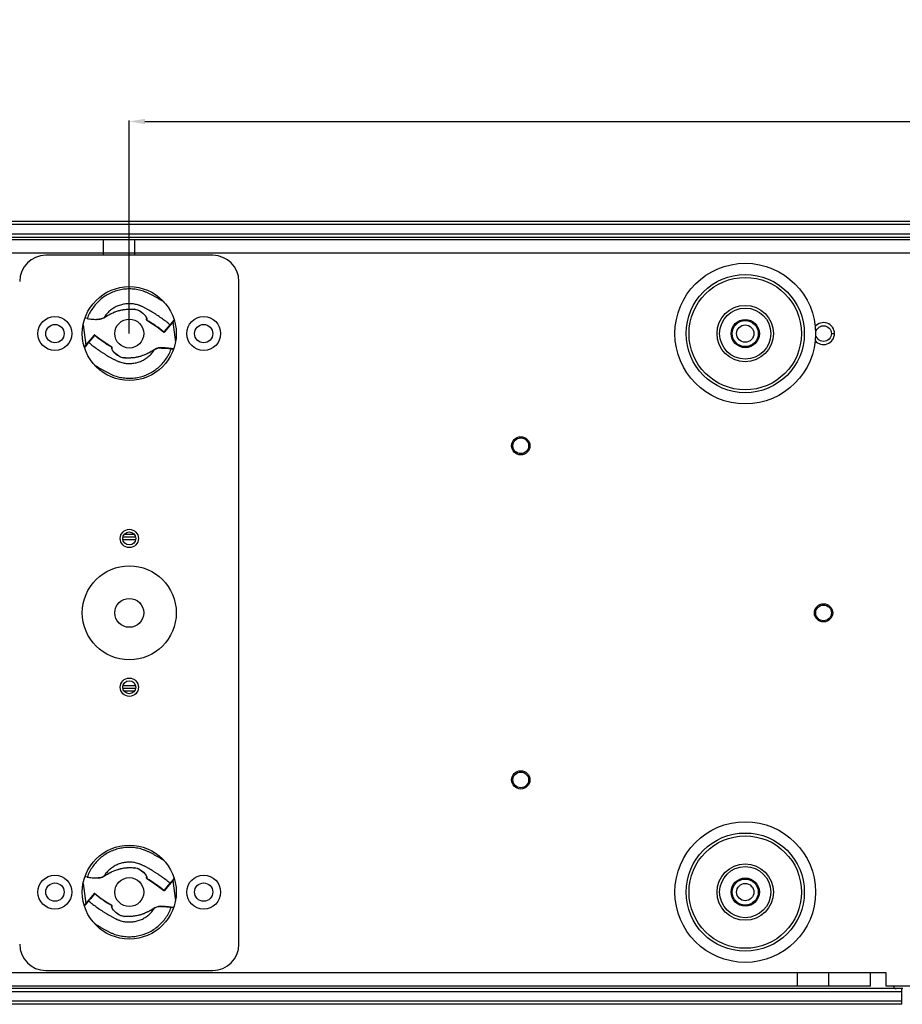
# Model space of a CAD drawing. Header units: millimetres. Extents: x 19192 to 20904, y 1507 to 2734.
# Tile 30 of 80: x 19467 to 19636, y 1979 to 2167. Entities that reach past the tile are written whole.
import ezdxf

# ---------------------------------------------------------------- set-up
doc = ezdxf.new("R2010")
doc.units = ezdxf.units.MM
doc.layers.add('02___PRT_ALL_AXES', color=7, linetype='Continuous')
doc.layers.add('粗实线', color=3, linetype='Continuous', lineweight=30)
doc.styles.get("Standard").update_dxf_attribs({"font": 'Arial Regular.ttf'})
doc.dimstyles.new('ISO-25', dxfattribs={"dimtxt": 15, "dimasz": 3, "dimexe": 0.2, "dimexo": 0, "dimgap": 2, "dimtad": 1, "dimdec": 1, "dimdsep": 46, "dimtxsty": 'Standard', "dimcen": 0, "dimadec": 0, "dimazin": 0, "dimtfac": 1, "dimtdec": 1, "dimtofl": 0, "dimtmove": 0, "dimatfit": 3, "dimfxl": 1, "dimarcsym": 0})

# ---------------------------------------------------------------- blocks, each defined once
blk = doc.blocks.new('*D73')
at = {"layer": 'Defpoints', "color": 0, "transparency": 16777216}
for p in [(20053.56, 2147.98), (19487.56, 2107.34), (20053.56, 2107.34)]:
    blk.add_point(p, dxfattribs=at)
at = {"layer": '粗实线', "color": 0, "lineweight": -2, "transparency": 16777216}
for p, q in [((19487.56, 2107.34), (19487.56, 2148.18)), ((19490.56, 2147.98), (20050.56, 2147.98)), ((20053.56, 2107.34), (20053.56, 2148.18))]:
    blk.add_line(p, q, dxfattribs=at)
at = {"layer": '粗实线', "color": 0, "transparency": 16777216}
for points in [[(19490.56, 2148.48), (19490.56, 2147.48), (19487.56, 2147.98)], [(20050.56, 2148.48), (20050.56, 2147.48), (20053.56, 2147.98)]]:
    blk.add_solid(points, dxfattribs=at)
at = {"layer": '粗实线', "color": 0, "transparency": 16777216, "insert": (19770.56, 2157.64), "char_height": 15, "attachment_point": 5}
blk.add_mtext('566mm', dxfattribs=at)

msp = doc.modelspace()

# ---------------------------------------------------------------- linework, layer by layer
at = {"color": 7, "linetype": 'Continuous'}
for p, q in [((20280.06, 2128.84), (19261.06, 2128.84)), ((20280.06, 2128.24), (19261.06, 2128.24)), ((19261.06, 2126.44), (20280.06, 2126.44)), ((19261.06, 2125.84), (20280.06, 2125.84)), ((19275.56, 2125.34), (20265.56, 2125.34)), ((19482.56, 2125.34), (19482.56, 2122.34)), ((19488.56, 2125.34), (19488.56, 2122.34)), ((19272.56, 2122.84), (20268.56, 2122.84)), ((19503.56, 2122.34), (19471.56, 2122.34)), ((19508.56, 1990.34), (19508.56, 2117.34)), ((19488.32, 2112.01), (19488.57, 2112)), ((19488.55, 2112.01), (19488.57, 2112)), ((19488.57, 2112), (19488.57, 2112)), ((19478.73, 2109.01), (19479.23, 2105.15)), ((19479.51, 2110.21), (19479.06, 2110.27)), ((19481.36, 2110.08), (19481.58, 2110.06)), ((19490.88, 2110.02), (19490.88, 2110.2)), ((19490.9, 2110.29), (19490.93, 2110.2)), ((19490.92, 2109.93), (19490.93, 2109.94)), ((19490.93, 2110.2), (19490.93, 2110.12)), ((19490.93, 2110.12), (19490.93, 2110)), ((19490.93, 2110), (19490.93, 2109.94)), ((19496.18, 2109.88), (19494.32, 2107.65)), ((19495.35, 2109.05), (19495.02, 2108.65)), ((19495.41, 2109.11), (19495.35, 2109.05)), ((19495.81, 2109.59), (19495.41, 2109.11)), ((19496.1, 2109.94), (19495.81, 2109.59)), ((19495.89, 2109.53), (19496.39, 2105.67)), ((19496.1, 2109.94), (19496.12, 2109.86)), ((19496.12, 2109.86), (19496.13, 2109.83)), ((19494.24, 2107.71), (19494.18, 2107.64)), ((19494.18, 2107.64), (19494.18, 2107.63)), ((19494.18, 2107.63), (19494.21, 2107.62)), ((19495.02, 2108.65), (19494.24, 2107.71)), ((19494.29, 2107.62), (19494.32, 2107.65)), ((19622.06, 2107.34), (19622.65, 2107.34)), ((19480.82, 2107.06), (19478.94, 2104.8)), ((19479.71, 2105.57), (19479.31, 2105.09)), ((19479.77, 2105.64), (19479.71, 2105.57)), ((19480.12, 2106.06), (19479.77, 2105.64)), ((19480.9, 2107), (19480.12, 2106.06)), ((19480.89, 2107.08), (19480.86, 2107.08)), ((19480.92, 2107.07), (19480.89, 2107.08)), ((19480.94, 2107.04), (19480.9, 2107)), ((19480.94, 2107.04), (19480.92, 2107.07)), ((19481.93, 2106.27), (19480.92, 2107.07)), ((19479, 2104.83), (19478.99, 2104.86)), ((19479.02, 2104.74), (19479, 2104.83)), ((19479.27, 2105.04), (19479.02, 2104.74)), ((19479.31, 2105.09), (19479.27, 2105.04)), ((19484.19, 2104.75), (19484.22, 2104.74)), ((19484.19, 2104.74), (19484.19, 2104.75)), ((19484.19, 2104.69), (19484.19, 2104.74)), ((19484.19, 2104.63), (19484.19, 2104.69)), ((19484.19, 2104.57), (19484.19, 2104.63)), ((19484.19, 2104.48), (19484.19, 2104.57)), ((19484.22, 2104.4), (19484.19, 2104.48)), ((19484.22, 2104.74), (19484.24, 2104.72)), ((19484.24, 2104.72), (19484.24, 2104.69)), ((19484.24, 2104.69), (19484.24, 2104.48)), ((19494.4, 2104.59), (19493.86, 2104.59)), ((19495.58, 2104.37), (19495.59, 2104.47)), ((19496, 2104.31), (19495.58, 2104.37)), ((19496.06, 2104.41), (19495.59, 2104.47)), ((19496.03, 2104.31), (19496, 2104.31)), ((19486.57, 2102.68), (19486.55, 2102.68)), ((19486.55, 2102.68), (19486.55, 2102.68)), ((19486.8, 2102.67), (19486.55, 2102.68)), ((19561.06, 2085.84), (19560.81, 2085.84)), ((19564.06, 2085.84), (19564.31, 2085.84)), ((19488.78, 2068.34), (19486.34, 2068.34)), ((19488.78, 2067.84), (19486.34, 2067.84)), ((19488.55, 2068.84), (19486.57, 2068.84)), ((19619.06, 2053.84), (19618.81, 2053.84)), ((19622.06, 2053.84), (19622.31, 2053.84)), ((19488.78, 2039.84), (19486.34, 2039.84)), ((19488.78, 2039.34), (19486.34, 2039.34)), ((19488.55, 2038.84), (19486.57, 2038.84)), ((19561.06, 2021.84), (19560.81, 2021.84)), ((19564.06, 2021.84), (19564.31, 2021.84)), ((19488.32, 2005.01), (19488.57, 2005)), ((19488.55, 2005.01), (19488.57, 2005)), ((19488.57, 2005), (19488.57, 2005)), ((19478.73, 2002.01), (19479.23, 1998.15)), ((19479.51, 2003.21), (19479.06, 2003.27)), ((19481.36, 2003.08), (19481.58, 2003.06)), ((19490.88, 2003.02), (19490.88, 2003.2)), ((19490.9, 2003.29), (19490.93, 2003.2)), ((19490.92, 2002.93), (19490.93, 2002.94)), ((19490.93, 2003.2), (19490.93, 2003.12)), ((19490.93, 2003.12), (19490.93, 2003)), ((19490.93, 2003), (19490.93, 2002.94)), ((19495.02, 2001.65), (19494.24, 2000.71)), ((19496.18, 2002.88), (19494.32, 2000.65)), ((19495.35, 2002.05), (19495.02, 2001.65)), ((19495.41, 2002.11), (19495.35, 2002.05)), ((19495.81, 2002.59), (19495.41, 2002.11)), ((19496.1, 2002.94), (19495.81, 2002.59)), ((19495.89, 2002.53), (19496.39, 1998.67)), ((19496.1, 2002.94), (19496.12, 2002.86)), ((19496.12, 2002.86), (19496.13, 2002.83)), ((19480.82, 2000.06), (19478.94, 1997.8)), ((19480.9, 2000), (19480.12, 1999.06)), ((19480.89, 2000.08), (19480.86, 2000.08)), ((19480.92, 2000.07), (19480.89, 2000.08)), ((19480.94, 2000.04), (19480.9, 2000)), ((19480.94, 2000.04), (19480.92, 2000.07)), ((19481.93, 1999.27), (19480.92, 2000.07)), ((19494.24, 2000.71), (19494.18, 2000.64)), ((19494.18, 2000.64), (19494.18, 2000.63)), ((19494.18, 2000.63), (19494.21, 2000.62)), ((19494.29, 2000.62), (19494.32, 2000.65)), ((19479, 1997.83), (19478.99, 1997.86)), ((19479.02, 1997.74), (19479, 1997.83)), ((19479.27, 1998.04), (19479.02, 1997.74)), ((19479.31, 1998.09), (19479.27, 1998.04)), ((19479.71, 1998.57), (19479.31, 1998.09)), ((19479.77, 1998.64), (19479.71, 1998.57)), ((19480.12, 1999.06), (19479.77, 1998.64)), ((19484.19, 1997.75), (19484.22, 1997.74)), ((19484.19, 1997.74), (19484.19, 1997.75)), ((19484.19, 1997.69), (19484.19, 1997.74)), ((19484.19, 1997.63), (19484.19, 1997.69)), ((19484.22, 1997.74), (19484.24, 1997.72)), ((19484.24, 1997.72), (19484.24, 1997.69)), ((19484.24, 1997.69), (19484.24, 1997.48)), ((19484.19, 1997.57), (19484.19, 1997.63)), ((19484.19, 1997.48), (19484.19, 1997.57)), ((19484.22, 1997.4), (19484.19, 1997.48)), ((19494.4, 1997.59), (19493.86, 1997.59)), ((19495.58, 1997.37), (19495.59, 1997.47)), ((19496, 1997.31), (19495.58, 1997.37)), ((19496.06, 1997.41), (19495.59, 1997.47)), ((19496.03, 1997.31), (19496, 1997.31)), ((19486.57, 1995.68), (19486.55, 1995.68)), ((19486.55, 1995.68), (19486.55, 1995.68)), ((19486.8, 1995.67), (19486.55, 1995.68)), ((19632.56, 1984.84), (19272.56, 1984.84)), ((19471.56, 1985.34), (19503.56, 1985.34)), ((19615.56, 1982.34), (19615.56, 1984.84)), ((19621.56, 1982.34), (19621.56, 1984.84)), ((19629.56, 1982.34), (19629.56, 1984.84)), ((19632.56, 1982.34), (19632.56, 1984.84)), ((19635.76, 1981.84), (19261.06, 1981.84)), ((19635.56, 1981.24), (19261.06, 1981.24)), ((19629.56, 1982.34), (19275.56, 1982.34)), ((19639.56, 1982.34), (19632.56, 1982.34)), ((19635.56, 1978.84), (19635.56, 1981.84)), ((19635.56, 1979.44), (19261.06, 1979.44)), ((19635.56, 1978.84), (19261.06, 1978.84))]:
    msp.add_line(p, q, dxfattribs=at)
for points in [[(19482.7, 2110.38), (19483.01, 2110.57), (19483.39, 2110.79), (19483.78, 2111.01), (19484.18, 2111.21), (19484.59, 2111.4), (19485.01, 2111.56), (19485.44, 2111.7), (19485.88, 2111.82), (19486.32, 2111.91), (19486.76, 2111.97), (19487.18, 2112.01), (19487.59, 2112.03), (19487.97, 2112.03), (19488.32, 2112.01)], [(19488.57, 2112), (19488.76, 2111.98), (19489.06, 2111.91), (19489.36, 2111.79), (19489.64, 2111.63), (19489.91, 2111.44), (19490.16, 2111.23), (19490.39, 2111.02), (19490.59, 2110.8), (19490.75, 2110.57), (19490.85, 2110.35), (19490.88, 2110.2)], [(19481.58, 2110.06), (19481.97, 2110.1), (19482.36, 2110.21), (19482.7, 2110.38)], [(19490.93, 2109.93), (19492.03, 2109.23), (19493.16, 2108.43), (19494.18, 2107.63)], [(19484.22, 2104.74), (19483.11, 2105.44), (19481.93, 2106.27)], [(19486.55, 2102.68), (19486.36, 2102.7), (19486.07, 2102.77), (19485.76, 2102.89), (19485.48, 2103.05), (19485.21, 2103.24), (19484.96, 2103.45), (19484.73, 2103.66), (19484.53, 2103.89), (19484.37, 2104.12), (19484.27, 2104.34), (19484.24, 2104.48)], [(19492.42, 2104.3), (19492.11, 2104.11), (19491.73, 2103.89), (19491.34, 2103.68), (19490.94, 2103.47), (19490.53, 2103.29), (19490.11, 2103.12), (19489.68, 2102.98), (19489.24, 2102.87), (19488.8, 2102.78), (19488.36, 2102.71), (19487.94, 2102.67), (19487.53, 2102.65), (19487.15, 2102.65), (19486.8, 2102.67)], [(19493.87, 2104.59), (19493.54, 2104.62), (19493.15, 2104.59), (19492.77, 2104.47), (19492.42, 2104.3)], [(19495.59, 2104.47), (19495.04, 2104.53), (19494.4, 2104.59)], [(19481.58, 2003.06), (19481.97, 2003.1), (19482.36, 2003.21), (19482.7, 2003.38)], [(19482.7, 2003.38), (19483.01, 2003.57), (19483.39, 2003.79), (19483.78, 2004.01), (19484.18, 2004.21), (19484.59, 2004.4), (19485.01, 2004.56), (19485.44, 2004.7), (19485.88, 2004.82), (19486.32, 2004.91), (19486.76, 2004.97), (19487.18, 2005.01), (19487.59, 2005.03), (19487.97, 2005.03), (19488.32, 2005.01)], [(19488.57, 2005), (19488.76, 2004.98), (19489.06, 2004.91), (19489.36, 2004.79), (19489.64, 2004.63), (19489.91, 2004.44), (19490.16, 2004.23), (19490.39, 2004.02), (19490.59, 2003.8), (19490.75, 2003.57), (19490.85, 2003.35), (19490.88, 2003.2)], [(19490.93, 2002.93), (19492.03, 2002.23), (19493.16, 2001.43), (19494.18, 2000.63)], [(19484.22, 1997.74), (19483.11, 1998.44), (19481.93, 1999.27)], [(19486.55, 1995.68), (19486.36, 1995.7), (19486.07, 1995.77), (19485.76, 1995.89), (19485.48, 1996.05), (19485.21, 1996.24), (19484.96, 1996.45), (19484.73, 1996.66), (19484.53, 1996.89), (19484.37, 1997.12), (19484.27, 1997.34), (19484.24, 1997.48)], [(19492.42, 1997.3), (19492.11, 1997.11), (19491.73, 1996.89), (19491.34, 1996.68), (19490.94, 1996.47), (19490.53, 1996.29), (19490.11, 1996.12), (19489.68, 1995.98), (19489.24, 1995.87), (19488.8, 1995.78), (19488.36, 1995.71), (19487.94, 1995.67), (19487.53, 1995.65), (19487.15, 1995.65), (19486.8, 1995.67)], [(19493.87, 1997.59), (19493.54, 1997.62), (19493.15, 1997.59), (19492.77, 1997.47), (19492.42, 1997.3)], [(19495.59, 1997.47), (19495.04, 1997.53), (19494.4, 1997.59)]]:
    msp.add_lwpolyline(points, dxfattribs=at)
for centre, radius in [((19605.56, 2107.34), 13.47), ((19605.56, 2107.34), 13.47), ((19605.56, 2107.34), 11.32), ((19605.56, 2107.34), 10.77), ((19487.56, 2107.34), 9), ((19605.56, 2107.34), 5.4), ((19605.56, 2107.34), 4.9), ((19473.31, 2107.34), 3.25), ((19473.31, 2107.34), 1.75), ((19487.56, 2107.34), 2.77), ((19501.81, 2107.34), 3.25), ((19501.81, 2107.34), 1.75), ((19605.56, 2107.34), 2.7), ((19605.56, 2107.34), 2.5), ((19620.56, 2107.34), 1.5), ((19562.56, 2085.84), 1.5), ((19487.56, 2053.84), 9), ((19487.56, 2053.84), 2.77), ((19620.56, 2053.84), 1.5), ((19562.56, 2021.84), 1.5), ((19605.56, 2000.34), 13.47), ((19605.56, 2000.34), 13.47), ((19605.56, 2000.34), 11.32), ((19605.56, 2000.34), 10.77), ((19487.56, 2000.34), 9), ((19605.56, 2000.34), 5.4), ((19605.56, 2000.34), 4.9), ((19473.31, 2000.34), 3.25), ((19501.81, 2000.34), 3.25), ((19473.31, 2000.34), 1.75), ((19487.56, 2000.34), 2.77), ((19501.81, 2000.34), 1.75), ((19605.56, 2000.34), 2.7), ((19605.56, 2000.34), 2.5)]:
    msp.add_circle(centre, radius, dxfattribs=at)
for centre, radius, start, end in [((19471.56, 2117.34), 5, 90, 180), ((19503.56, 2117.34), 5, 0, 90), ((19477.41, 2087.33), 30.99, 56.9882, 57.2019), ((19488.47, 2110.14), 1.87, 85.4997, 87.4621), ((19481.12, 2114.59), 4.52, 271.6977, 271.9097), ((19481.13, 2114.34), 4.27, 271.9002, 273.1319), ((19481.62, 2112.37), 2.24, 296.4895, 298.4689), ((19481.65, 2112.32), 2.19, 298.473, 299.552), ((19477.37, 2087.28), 26.4, 50.4542, 59.1067), ((19494.24, 2107.71), 0.1, 253.0346, 297.7134), ((19497.75, 2127.4), 26.4, 230.4542, 239.1067), ((19493.47, 2102.36), 2.19, 118.4711, 119.5528), ((19493.5, 2102.31), 2.24, 116.4318, 118.4666), ((19486.65, 2104.54), 1.87, 265.4997, 267.4621), ((19497.72, 2127.36), 31, 236.9755, 237.2006), ((19477.41, 1980.33), 30.99, 56.9882, 57.2019), ((19481.62, 2005.37), 2.24, 296.4895, 298.4689), ((19481.65, 2005.32), 2.19, 298.473, 299.552), ((19488.47, 2003.14), 1.87, 85.4997, 87.4621), ((19481.12, 2007.59), 4.52, 271.6977, 271.9097), ((19481.13, 2007.34), 4.27, 271.9002, 273.1319), ((19477.37, 1980.28), 26.4, 50.4542, 59.1067), ((19497.75, 2020.4), 26.4, 230.4542, 239.1067), ((19494.24, 2000.71), 0.1, 253.0346, 297.7134), ((19493.47, 1995.36), 2.19, 118.4711, 119.5528), ((19493.5, 1995.31), 2.24, 116.4318, 118.4666), ((19497.72, 2020.36), 31, 236.9755, 237.2006), ((19486.65, 1997.54), 1.87, 265.4997, 267.4621), ((19471.56, 1990.34), 5, 180, 270), ((19503.56, 1990.34), 5, 270, 0), ((19634.46, 1982.34), 0.5, 180, 270)]:
    msp.add_arc(centre, radius, start, end, dxfattribs=at)
for points, knots in [([(19494.19, 2113.38), (19493.88, 2113.58), (19493.41, 2113.87), (19492.78, 2114.24), (19492.29, 2114.51), (19491.89, 2114.73), (19491.56, 2114.9), (19491.31, 2115.03), (19491.06, 2115.14), (19490.72, 2115.29), (19490.29, 2115.45), (19489.76, 2115.61), (19489.04, 2115.78), (19488.13, 2115.9), (19487.02, 2115.9), (19485.92, 2115.76), (19484.85, 2115.47), (19483.82, 2115.06), (19482.85, 2114.51), (19481.97, 2113.84), (19481.18, 2113.07), (19480.49, 2112.19), (19479.92, 2111.24), (19479.63, 2110.56), (19479.51, 2110.21)], [0, 0, 0, 0, 0.0625, 0.09375, 0.125001, 0.156252, 0.171878, 0.187504, 0.203129, 0.218755, 0.250004, 0.281253, 0.312502, 0.374971, 0.437446, 0.499926, 0.562412, 0.624909, 0.687413, 0.749927, 0.812445, 0.874966, 0.937488, 1, 1, 1, 1]), ([(19495.35, 2109.05), (19495.09, 2109.27), (19494.54, 2109.7), (19493.71, 2110.31), (19492.99, 2110.8), (19492.41, 2111.18), (19491.96, 2111.45), (19491.52, 2111.71), (19491.14, 2111.93), (19490.84, 2112.09), (19490.61, 2112.22), (19490.38, 2112.34), (19490.16, 2112.45), (19489.96, 2112.55), (19489.77, 2112.63), (19489.57, 2112.71), (19489.3, 2112.8), (19488.97, 2112.9), (19488.55, 2112.99), (19488.14, 2113.05), (19487.57, 2113.08), (19486.87, 2113.05), (19486.04, 2112.89), (19485.24, 2112.61), (19484.49, 2112.21), (19483.81, 2111.71), (19483.21, 2111.11), (19482.88, 2110.66), (19482.73, 2110.42)], [0, 0, 0, 0, 0.070849, 0.141703, 0.21256, 0.247972, 0.283398, 0.318872, 0.354213, 0.371904, 0.389747, 0.407596, 0.424381, 0.439601, 0.453739, 0.468098, 0.482546, 0.511307, 0.540056, 0.568824, 0.59759, 0.655071, 0.712551, 0.770044, 0.827529, 0.885007, 0.942495, 1, 1, 1, 1]), ([(19482.73, 2110.42), (19482.89, 2110.52), (19483.25, 2110.73), (19483.82, 2111.05), (19484.46, 2111.36), (19485.17, 2111.64), (19485.82, 2111.82), (19486.37, 2111.93), (19486.8, 2111.99), (19487.24, 2112.03), (19487.61, 2112.04), (19487.91, 2112.04), (19488.19, 2112.03), (19488.41, 2112.01), (19488.55, 2112.01)], [0, 0, 0, 0, 0.095604, 0.201468, 0.316877, 0.441203, 0.574016, 0.643519, 0.714668, 0.786798, 0.859035, 0.894865, 0.930499, 1, 1, 1, 1]), ([(19488.62, 2112), (19488.76, 2111.99), (19488.98, 2111.95), (19489.27, 2111.84), (19489.47, 2111.75), (19489.65, 2111.63), (19489.88, 2111.47), (19490.14, 2111.27), (19490.42, 2111.01), (19490.64, 2110.76), (19490.8, 2110.53), (19490.88, 2110.36), (19490.9, 2110.29)], [0, 0, 0, 0, 0.148956, 0.225483, 0.300844, 0.373946, 0.445242, 0.58222, 0.708365, 0.821039, 0.918719, 1, 1, 1, 1]), ([(19479.51, 2110.21), (19479.81, 2110.17), (19480.26, 2110.11), (19480.84, 2110.07), (19481.12, 2110.07), (19481.26, 2110.07)], [0, 0, 0, 0, 0.520276, 0.767171, 1, 1, 1, 1]), ([(19481.37, 2110.08), (19481.41, 2110.08), (19481.57, 2110.09), (19481.73, 2110.11), (19481.84, 2110.14)], [0, 0, 0, 0, 0.258707, 1, 1, 1, 1]), ([(19481.84, 2110.14), (19481.98, 2110.15), (19482.25, 2110.2), (19482.5, 2110.31), (19482.62, 2110.36)], [0, 0, 0, 0, 0.520632, 1, 1, 1, 1]), ([(19482.73, 2110.42), (19482.72, 2110.41), (19482.72, 2110.4), (19482.71, 2110.39), (19482.7, 2110.38)], [0, 0, 0, 0, 0.260938, 1, 1, 1, 1]), ([(19490.93, 2110.12), (19490.92, 2110.12), (19490.89, 2110.15), (19490.88, 2110.18), (19490.88, 2110.2)], [0, 0, 0, 0, 0.509548, 1, 1, 1, 1]), ([(19490.88, 2110.02), (19490.88, 2110), (19490.88, 2109.97), (19490.91, 2109.94), (19490.92, 2109.93)], [0, 0, 0, 0, 0.499673, 1, 1, 1, 1]), ([(19490.89, 2109.97), (19490.89, 2109.97), (19490.88, 2109.99), (19490.88, 2110.01), (19490.88, 2110.02)], [0, 0, 0, 0, 0.254281, 1, 1, 1, 1]), ([(19495.49, 2109.05), (19495.48, 2109.04), (19495.46, 2109.03), (19495.42, 2109.02), (19495.39, 2109.02), (19495.36, 2109.04), (19495.35, 2109.05)], [0, 0, 0, 0, 0.242549, 0.489849, 0.743129, 1, 1, 1, 1]), ([(19494.28, 2107.62), (19494.26, 2107.61), (19494.23, 2107.61), (19494.19, 2107.63), (19494.18, 2107.64)], [0, 0, 0, 0, 0.493444, 1, 1, 1, 1]), ([(19494.32, 2107.65), (19494.32, 2107.64), (19494.3, 2107.63), (19494.29, 2107.62), (19494.28, 2107.62)], [0, 0, 0, 0, 0.243188, 1, 1, 1, 1]), ([(19479.77, 2105.64), (19479.76, 2105.65), (19479.74, 2105.66), (19479.7, 2105.66), (19479.66, 2105.65), (19479.64, 2105.64), (19479.63, 2105.63)], [0, 0, 0, 0, 0.256871, 0.510151, 0.757451, 1, 1, 1, 1]), ([(19479.77, 2105.64), (19480.04, 2105.42), (19480.58, 2104.99), (19481.41, 2104.37), (19482.13, 2103.88), (19482.71, 2103.51), (19483.16, 2103.23), (19483.6, 2102.97), (19483.98, 2102.76), (19484.28, 2102.59), (19484.51, 2102.47), (19484.74, 2102.35), (19484.96, 2102.23), (19485.16, 2102.14), (19485.36, 2102.05), (19485.55, 2101.97), (19485.82, 2101.88), (19486.15, 2101.78), (19486.57, 2101.69), (19486.99, 2101.63), (19487.55, 2101.6), (19488.25, 2101.63), (19489.08, 2101.79), (19489.88, 2102.08), (19490.63, 2102.47), (19491.31, 2102.98), (19491.91, 2103.57), (19492.24, 2104.03), (19492.4, 2104.26)], [0, 0, 0, 0, 0.070849, 0.141703, 0.21256, 0.247972, 0.283398, 0.318872, 0.354213, 0.371904, 0.389747, 0.407596, 0.424381, 0.439601, 0.453739, 0.468098, 0.482546, 0.511307, 0.540056, 0.568824, 0.59759, 0.655071, 0.712551, 0.770044, 0.827529, 0.885007, 0.942495, 1, 1, 1, 1]), ([(19480.86, 2107.08), (19480.85, 2107.08), (19480.84, 2107.08), (19480.83, 2107.07), (19480.82, 2107.06)], [0, 0, 0, 0, 0.230946, 1, 1, 1, 1]), ([(19480.93, 2101.3), (19481.24, 2101.1), (19481.7, 2100.81), (19482.34, 2100.45), (19482.82, 2100.18), (19483.3, 2099.92), (19483.71, 2099.71), (19484.04, 2099.55), (19484.37, 2099.4), (19484.8, 2099.24), (19485.33, 2099.08), (19486.04, 2098.91), (19486.95, 2098.79), (19488.05, 2098.78), (19489.51, 2098.96), (19491.27, 2099.53), (19493.14, 2100.73), (19494.63, 2102.37), (19495.32, 2103.68), (19495.58, 2104.37)], [0, 0, 0, 0, 0.062564, 0.093848, 0.125131, 0.156414, 0.187697, 0.203339, 0.218981, 0.250262, 0.281543, 0.312824, 0.375358, 0.437897, 0.50044, 0.625294, 0.750181, 0.875093, 1, 1, 1, 1]), ([(19484.19, 2104.57), (19484.2, 2104.56), (19484.23, 2104.54), (19484.24, 2104.5), (19484.24, 2104.48)], [0, 0, 0, 0, 0.509549, 1, 1, 1, 1]), ([(19486.5, 2102.68), (19486.36, 2102.69), (19486.14, 2102.74), (19485.86, 2102.84), (19485.65, 2102.94), (19485.47, 2103.05), (19485.24, 2103.21), (19484.98, 2103.42), (19484.7, 2103.67), (19484.48, 2103.92), (19484.32, 2104.16), (19484.24, 2104.32), (19484.22, 2104.4)], [0, 0, 0, 0, 0.148956, 0.225483, 0.300844, 0.373946, 0.445242, 0.58222, 0.708365, 0.821039, 0.918719, 1, 1, 1, 1]), ([(19492.4, 2104.26), (19492.23, 2104.17), (19491.87, 2103.95), (19491.3, 2103.64), (19490.66, 2103.32), (19489.95, 2103.05), (19489.3, 2102.87), (19488.75, 2102.76), (19488.32, 2102.69), (19487.88, 2102.66), (19487.51, 2102.64), (19487.22, 2102.64), (19486.93, 2102.65), (19486.71, 2102.67), (19486.57, 2102.68)], [0, 0, 0, 0, 0.095604, 0.201468, 0.316877, 0.441203, 0.574016, 0.643519, 0.714669, 0.786798, 0.859035, 0.894865, 0.930499, 1, 1, 1, 1]), ([(19492.4, 2104.26), (19492.4, 2104.27), (19492.4, 2104.28), (19492.41, 2104.29), (19492.42, 2104.3)], [0, 0, 0, 0, 0.260938, 1, 1, 1, 1]), ([(19493.8, 2104.51), (19493.68, 2104.54), (19493.44, 2104.57), (19493.1, 2104.53), (19492.78, 2104.45), (19492.59, 2104.37), (19492.5, 2104.32)], [0, 0, 0, 0, 0.277329, 0.534405, 0.774601, 1, 1, 1, 1]), ([(19493.8, 2104.51), (19493.8, 2104.52), (19493.81, 2104.54), (19493.82, 2104.57), (19493.84, 2104.59), (19493.86, 2104.59)], [0, 0, 0, 0, 0.312345, 0.591255, 1, 1, 1, 1]), ([(19495.58, 2104.37), (19495.27, 2104.41), (19494.82, 2104.47), (19494.23, 2104.51), (19493.94, 2104.52), (19493.8, 2104.51)], [0, 0, 0, 0, 0.5206, 0.767436, 1, 1, 1, 1]), ([(19494.19, 2006.38), (19493.88, 2006.58), (19493.41, 2006.87), (19492.78, 2007.24), (19492.29, 2007.51), (19491.89, 2007.73), (19491.56, 2007.9), (19491.31, 2008.03), (19491.06, 2008.14), (19490.72, 2008.29), (19490.29, 2008.45), (19489.76, 2008.61), (19489.04, 2008.78), (19488.13, 2008.9), (19487.02, 2008.9), (19485.92, 2008.76), (19484.85, 2008.47), (19483.82, 2008.06), (19482.85, 2007.51), (19481.97, 2006.84), (19481.18, 2006.07), (19480.49, 2005.19), (19479.92, 2004.24), (19479.63, 2003.56), (19479.51, 2003.21)], [0, 0, 0, 0, 0.0625, 0.09375, 0.125001, 0.156252, 0.171878, 0.187504, 0.203129, 0.218755, 0.250004, 0.281253, 0.312502, 0.374971, 0.437446, 0.499926, 0.562412, 0.624909, 0.687413, 0.749927, 0.812445, 0.874966, 0.937488, 1, 1, 1, 1]), ([(19495.35, 2002.05), (19495.09, 2002.27), (19494.54, 2002.7), (19493.71, 2003.31), (19492.99, 2003.8), (19492.41, 2004.18), (19491.96, 2004.45), (19491.52, 2004.71), (19491.14, 2004.93), (19490.84, 2005.09), (19490.61, 2005.22), (19490.38, 2005.34), (19490.16, 2005.45), (19489.96, 2005.55), (19489.77, 2005.63), (19489.57, 2005.71), (19489.3, 2005.8), (19488.97, 2005.9), (19488.55, 2005.99), (19488.14, 2006.05), (19487.57, 2006.08), (19486.87, 2006.05), (19486.04, 2005.89), (19485.24, 2005.61), (19484.49, 2005.21), (19483.81, 2004.71), (19483.21, 2004.11), (19482.88, 2003.66), (19482.73, 2003.42)], [0, 0, 0, 0, 0.070849, 0.141703, 0.21256, 0.247972, 0.283398, 0.318872, 0.354213, 0.371904, 0.389747, 0.407596, 0.424381, 0.439601, 0.453739, 0.468098, 0.482546, 0.511307, 0.540056, 0.568824, 0.59759, 0.655071, 0.712551, 0.770044, 0.827529, 0.885007, 0.942495, 1, 1, 1, 1]), ([(19481.84, 2003.14), (19481.98, 2003.15), (19482.25, 2003.2), (19482.5, 2003.31), (19482.62, 2003.36)], [0, 0, 0, 0, 0.520632, 1, 1, 1, 1]), ([(19482.73, 2003.42), (19482.72, 2003.41), (19482.72, 2003.4), (19482.71, 2003.39), (19482.7, 2003.38)], [0, 0, 0, 0, 0.260938, 1, 1, 1, 1]), ([(19482.73, 2003.42), (19482.89, 2003.52), (19483.25, 2003.73), (19483.82, 2004.05), (19484.46, 2004.36), (19485.17, 2004.64), (19485.82, 2004.82), (19486.37, 2004.93), (19486.8, 2004.99), (19487.24, 2005.03), (19487.61, 2005.04), (19487.91, 2005.04), (19488.19, 2005.03), (19488.41, 2005.01), (19488.55, 2005.01)], [0, 0, 0, 0, 0.095604, 0.201468, 0.316877, 0.441203, 0.574016, 0.643519, 0.714668, 0.786798, 0.859035, 0.894865, 0.930499, 1, 1, 1, 1]), ([(19488.62, 2005), (19488.76, 2004.99), (19488.98, 2004.95), (19489.27, 2004.84), (19489.47, 2004.75), (19489.65, 2004.63), (19489.88, 2004.47), (19490.14, 2004.27), (19490.42, 2004.01), (19490.64, 2003.76), (19490.8, 2003.53), (19490.88, 2003.36), (19490.9, 2003.29)], [0, 0, 0, 0, 0.148956, 0.225483, 0.300844, 0.373946, 0.445242, 0.58222, 0.708365, 0.821039, 0.918719, 1, 1, 1, 1]), ([(19479.51, 2003.21), (19479.81, 2003.17), (19480.26, 2003.11), (19480.84, 2003.07), (19481.12, 2003.07), (19481.26, 2003.07)], [0, 0, 0, 0, 0.520276, 0.767171, 1, 1, 1, 1]), ([(19481.37, 2003.08), (19481.41, 2003.08), (19481.57, 2003.09), (19481.73, 2003.11), (19481.84, 2003.14)], [0, 0, 0, 0, 0.258707, 1, 1, 1, 1]), ([(19490.93, 2003.12), (19490.92, 2003.12), (19490.89, 2003.15), (19490.88, 2003.18), (19490.88, 2003.2)], [0, 0, 0, 0, 0.509548, 1, 1, 1, 1]), ([(19490.88, 2003.02), (19490.88, 2003), (19490.88, 2002.97), (19490.91, 2002.94), (19490.92, 2002.93)], [0, 0, 0, 0, 0.499673, 1, 1, 1, 1]), ([(19490.89, 2002.97), (19490.89, 2002.97), (19490.88, 2002.99), (19490.88, 2003.01), (19490.88, 2003.02)], [0, 0, 0, 0, 0.254281, 1, 1, 1, 1]), ([(19495.49, 2002.05), (19495.48, 2002.04), (19495.46, 2002.03), (19495.42, 2002.02), (19495.39, 2002.02), (19495.36, 2002.04), (19495.35, 2002.05)], [0, 0, 0, 0, 0.242549, 0.489849, 0.743129, 1, 1, 1, 1]), ([(19480.86, 2000.08), (19480.85, 2000.08), (19480.84, 2000.08), (19480.83, 2000.07), (19480.82, 2000.06)], [0, 0, 0, 0, 0.230946, 1, 1, 1, 1]), ([(19494.28, 2000.62), (19494.26, 2000.61), (19494.23, 2000.61), (19494.19, 2000.63), (19494.18, 2000.64)], [0, 0, 0, 0, 0.493444, 1, 1, 1, 1]), ([(19494.32, 2000.65), (19494.32, 2000.64), (19494.3, 2000.63), (19494.29, 2000.62), (19494.28, 2000.62)], [0, 0, 0, 0, 0.243188, 1, 1, 1, 1]), ([(19479.77, 1998.64), (19479.76, 1998.65), (19479.74, 1998.66), (19479.7, 1998.66), (19479.66, 1998.65), (19479.64, 1998.64), (19479.63, 1998.63)], [0, 0, 0, 0, 0.256871, 0.510151, 0.757451, 1, 1, 1, 1]), ([(19479.77, 1998.64), (19480.04, 1998.42), (19480.58, 1997.99), (19481.41, 1997.37), (19482.13, 1996.88), (19482.71, 1996.51), (19483.16, 1996.23), (19483.6, 1995.97), (19483.98, 1995.76), (19484.28, 1995.59), (19484.51, 1995.47), (19484.74, 1995.35), (19484.96, 1995.23), (19485.16, 1995.14), (19485.36, 1995.05), (19485.55, 1994.97), (19485.82, 1994.88), (19486.15, 1994.78), (19486.57, 1994.69), (19486.99, 1994.63), (19487.55, 1994.6), (19488.25, 1994.63), (19489.08, 1994.79), (19489.88, 1995.08), (19490.63, 1995.47), (19491.31, 1995.98), (19491.91, 1996.57), (19492.24, 1997.03), (19492.4, 1997.26)], [0, 0, 0, 0, 0.070849, 0.141703, 0.21256, 0.247972, 0.283398, 0.318872, 0.354213, 0.371904, 0.389747, 0.407596, 0.424381, 0.439601, 0.453739, 0.468098, 0.482546, 0.511307, 0.540056, 0.568824, 0.59759, 0.655071, 0.712551, 0.770044, 0.827529, 0.885007, 0.942495, 1, 1, 1, 1]), ([(19480.93, 1994.3), (19481.24, 1994.1), (19481.7, 1993.81), (19482.34, 1993.45), (19482.82, 1993.18), (19483.3, 1992.92), (19483.71, 1992.71), (19484.04, 1992.55), (19484.37, 1992.4), (19484.8, 1992.24), (19485.33, 1992.08), (19486.04, 1991.91), (19486.95, 1991.79), (19488.05, 1991.78), (19489.51, 1991.96), (19491.27, 1992.53), (19493.14, 1993.73), (19494.63, 1995.37), (19495.32, 1996.68), (19495.58, 1997.37)], [0, 0, 0, 0, 0.062564, 0.093848, 0.125131, 0.156414, 0.187697, 0.203339, 0.218981, 0.250262, 0.281543, 0.312824, 0.375358, 0.437897, 0.50044, 0.625294, 0.750181, 0.875093, 1, 1, 1, 1]), ([(19484.19, 1997.57), (19484.2, 1997.56), (19484.23, 1997.54), (19484.24, 1997.5), (19484.24, 1997.48)], [0, 0, 0, 0, 0.509549, 1, 1, 1, 1]), ([(19486.5, 1995.68), (19486.36, 1995.69), (19486.14, 1995.74), (19485.86, 1995.84), (19485.65, 1995.94), (19485.47, 1996.05), (19485.24, 1996.21), (19484.98, 1996.42), (19484.7, 1996.67), (19484.48, 1996.92), (19484.32, 1997.16), (19484.24, 1997.32), (19484.22, 1997.4)], [0, 0, 0, 0, 0.148956, 0.225483, 0.300844, 0.373946, 0.445242, 0.58222, 0.708365, 0.821039, 0.918719, 1, 1, 1, 1]), ([(19492.4, 1997.26), (19492.23, 1997.17), (19491.87, 1996.95), (19491.3, 1996.64), (19490.66, 1996.32), (19489.95, 1996.05), (19489.3, 1995.87), (19488.75, 1995.76), (19488.32, 1995.69), (19487.88, 1995.66), (19487.51, 1995.64), (19487.22, 1995.64), (19486.93, 1995.65), (19486.71, 1995.67), (19486.57, 1995.68)], [0, 0, 0, 0, 0.095604, 0.201468, 0.316877, 0.441203, 0.574016, 0.643519, 0.714669, 0.786798, 0.859035, 0.894865, 0.930499, 1, 1, 1, 1]), ([(19492.4, 1997.26), (19492.4, 1997.27), (19492.4, 1997.28), (19492.41, 1997.29), (19492.42, 1997.3)], [0, 0, 0, 0, 0.260938, 1, 1, 1, 1]), ([(19493.8, 1997.51), (19493.68, 1997.54), (19493.44, 1997.57), (19493.1, 1997.53), (19492.78, 1997.45), (19492.59, 1997.37), (19492.5, 1997.32)], [0, 0, 0, 0, 0.277329, 0.534405, 0.774601, 1, 1, 1, 1]), ([(19493.8, 1997.51), (19493.8, 1997.52), (19493.81, 1997.54), (19493.82, 1997.57), (19493.84, 1997.59), (19493.86, 1997.59)], [0, 0, 0, 0, 0.312345, 0.591255, 1, 1, 1, 1]), ([(19495.58, 1997.37), (19495.27, 1997.41), (19494.82, 1997.47), (19494.23, 1997.51), (19493.94, 1997.52), (19493.8, 1997.51)], [0, 0, 0, 0, 0.5206, 0.767436, 1, 1, 1, 1])]:
    msp.add_open_spline(points, degree=3, knots=knots, dxfattribs=at)
for points in [[(19490.93, 2109.94), (19490.91, 2109.94), (19490.9, 2109.95), (19490.89, 2109.97)], [(19490.93, 2002.94), (19490.91, 2002.94), (19490.9, 2002.95), (19490.89, 2002.97)]]:
    msp.add_open_spline(points, degree=3, dxfattribs=at)
at = {"layer": '02___PRT_ALL_AXES', "color": 7, "linetype": 'Continuous'}
for centre, radius in [((19605.56, 2107.34), 1.65), ((19562.56, 2085.84), 1.75), ((19487.56, 2068.09), 1.75), ((19487.56, 2068.09), 1.25), ((19620.56, 2053.84), 1.75), ((19487.56, 2039.59), 1.75), ((19487.56, 2039.59), 1.25), ((19562.56, 2021.84), 1.75), ((19605.56, 2000.34), 1.65)]:
    msp.add_circle(centre, radius, dxfattribs=at)
msp.add_arc((19620.56, 2107.34), 2.1, 219.4136, 140.5864, dxfattribs=at)

# ---------------------------------------------------------------- dimensions: what is measured, and where the dimension line sits
at = {"layer": '粗实线'}
dim = msp.add_linear_dim(base=(20053.56, 2147.98), p1=(19487.56, 2107.34), p2=(20053.56, 2107.34), text='566mm', dimstyle='ISO-25', dxfattribs=at)
dim.commit()
dim.dimension.update_dxf_attribs({"geometry": '*D73', "text_midpoint": (19770.56, 2157.64)})

doc.saveas('drawing.dxf')
